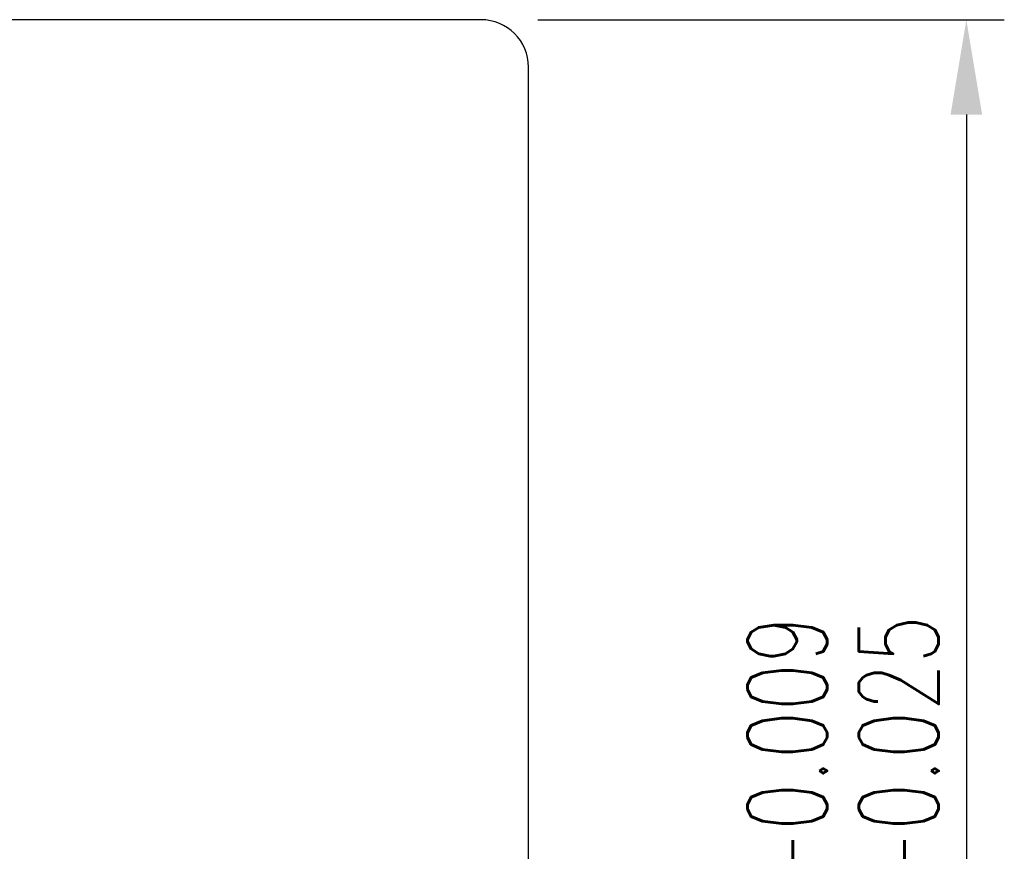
# Model space of a CAD drawing. Header units: millimetres. Extents: x 206 to 363, y 470 to 558.
# Tile 46 of 46: x 342 to 363, y 513 to 531. Entities that reach past the tile are written whole.
import ezdxf

# ---------------------------------------------------------------- set-up
doc = ezdxf.new("R2010")
doc.units = ezdxf.units.MM
doc.header["$LTSCALE"] = 0.1
doc.layers.get('DEFPOINTS').update_dxf_attribs({"linetype": 'CONTINUOUS'})
doc.layers.add('DIM', color=4, linetype='CONTINUOUS')
doc.layers.add('OUT', color=3, linetype='CONTINUOUS')
doc.styles.add('DIM-7', font='SIMPLEX.shx', dxfattribs={"width": 0.7, "bigfont": 'chineset.shx'})
doc.dimstyles.new('CNS', dxfattribs={"dimtxt": 3.5, "dimasz": 2.5, "dimexe": 1, "dimexo": 1.5, "dimgap": 0.09, "dimtad": 0, "dimdsep": 46, "dimtxsty": 'DIM-7', "dimcen": 0.09, "dimclrd": 1, "dimclre": 1, "dimclrt": 4, "dimadec": 0, "dimazin": 0, "dimtfac": 1, "dimtix": 1, "dimtmove": 2, "dimatfit": 3, "dimfxl": 1, "dimtvp": 0.971429, "dimtolj": 1, "dimarcsym": 0})

# ---------------------------------------------------------------- blocks, each defined once
blk = doc.blocks.new('*D9')
at = {"layer": 'DEFPOINTS', "color": 0, "transparency": 16777216}
for p in [(351.998, 530.902), (351.998, 494.902), (362.229, 494.902)]:
    blk.add_point(p, dxfattribs=at)
at = {"layer": 'DIM', "color": 7, "lineweight": -2, "transparency": 16777216}
for p, q in [((353.198, 530.902), (363.029, 530.902)), ((362.229, 528.902), (362.229, 496.902)), ((353.198, 494.902), (363.029, 494.902))]:
    blk.add_line(p, q, dxfattribs=at)
at = {"layer": 'DIM', "color": 7, "transparency": 16777216}
for points in [[(361.896, 528.902), (362.562, 528.902), (362.229, 530.902)], [(361.896, 496.902), (362.562, 496.902), (362.229, 494.902)]]:
    blk.add_solid(points, dxfattribs=at)
at = {"layer": 'DIM', "color": 7, "transparency": 16777216, "insert": (359.629, 512.902), "char_height": 2.8, "attachment_point": 5, "rotation": 90, "style": 'DIM-7'}
blk.add_mtext('\\A1;%%C36{\\H1.680000;\\S-0.009^ -0.025;}', dxfattribs=at)

msp = doc.modelspace()

# ---------------------------------------------------------------- linework, layer by layer
at = {"layer": 'OUT', "color": 7, "linetype": 'Continuous'}
for p, q in [((351.998, 530.902), (314.998, 530.902)), ((352.998, 495.902), (352.998, 529.902))]:
    msp.add_line(p, q, dxfattribs=at)
msp.add_arc((351.998, 529.902), 1, 0, 90, dxfattribs=at)

# ---------------------------------------------------------------- dimensions: what is measured, and where the dimension line sits
at = {"layer": 'DIM', "color": 7}
dim = msp.add_linear_dim(base=(362.229, 494.902), p1=(351.998, 530.902), p2=(351.998, 494.902), angle=90, text='%%C<>', dimstyle='CNS', override={"dimscale": 0.8, "dimgap": 0.8, "dimtad": 1, "dimclrd": 7, "dimclre": 7, "dimclrt": 7, "dimadec": 2, "dimazin": 2, "dimtol": 1, "dimlim": 0, "dimtp": -0.009, "dimtm": 0.025, "dimtfac": 0.6, "dimtdec": 3, "dimtmove": 1}, dxfattribs=at)
dim.commit()
dim.dimension.update_dxf_attribs({"geometry": '*D9', "text_midpoint": (359.629, 512.902)})

doc.saveas('drawing.dxf')
